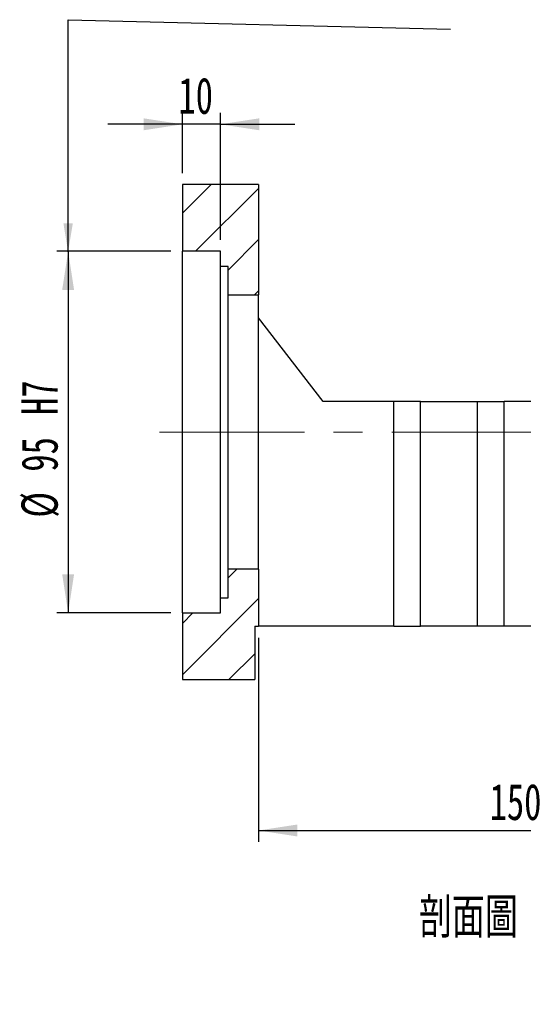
# Model space of a CAD drawing. Header units: millimetres. Extents: x 28 to 285, y 4 to 200.
# Tile 3 of 9: x 180 to 225, y 4 to 90. Entities that reach past the tile are written whole.
import ezdxf

# ---------------------------------------------------------------- set-up
doc = ezdxf.new("R2010")
doc.units = ezdxf.units.MM
doc.linetypes.add('CENTERX2', pattern=[20.32, 12.7, -2.54, 2.54, -2.54])
doc.layers.add('圖層0', color=7, linetype='Continuous')
doc.styles.add('SLDTEXTSTYLE0', font='TXT', dxfattribs={"width": 0.7})
doc.styles.add('SLDTEXTSTYLE4', font='TXT', dxfattribs={"width": 0.75, "bigfont": 'bigfont'})
doc.dimstyles.new('SLDDIMSTYLE1', dxfattribs={"dimtxt": 0.18, "dimasz": 2.5, "dimexe": 0, "dimexo": 0.0625, "dimgap": 0, "dimtad": 0, "dimtih": 1, "dimtoh": 1, "dimdec": 0, "dimrnd": 1e-09, "dimzin": 0, "dimdsep": 46, "dimtxsty": 'Standard', "dimsah": 1, "dimcen": 0.09, "dimadec": 0, "dimazin": 0, "dimtfac": 2.5, "dimtdec": 0, "dimtofl": 0, "dimtmove": 0, "dimatfit": 3, "dimfxl": 1, "dimfrac": 2, "dimtolj": 1, "dimtzin": 0, "dimarcsym": 0})
doc.dimstyles.new('SLDDIMSTYLE3', dxfattribs={"dimtxt": 3.389974, "dimasz": 2.5, "dimexe": 0, "dimexo": 0.0625, "dimgap": 0.847493, "dimtad": 1, "dimlfac": 3, "dimrnd": 1e-09, "dimzin": 12, "dimdsep": 46, "dimtxsty": 'SLDTEXTSTYLE0', "dimsah": 1, "dimcen": 0.09, "dimadec": 0, "dimazin": 3, "dimtfac": 1, "dimtofl": 0, "dimtmove": 0, "dimatfit": 3, "dimfxl": 1, "dimfrac": 2, "dimtolj": 1, "dimtzin": 12, "dimarcsym": 0})
doc.dimstyles.new('SLDDIMSTYLE5', dxfattribs={"dimtxt": 3.389974, "dimasz": 2.5, "dimexe": 0, "dimexo": 0.0625, "dimgap": 0.847493, "dimtad": 1, "dimlfac": 3, "dimrnd": 1e-09, "dimzin": 12, "dimdsep": 46, "dimtxsty": 'SLDTEXTSTYLE0', "dimsah": 1, "dimcen": 0.09, "dimadec": 0, "dimazin": 3, "dimtfac": 1, "dimtmove": 0, "dimatfit": 0, "dimfxl": 1, "dimfrac": 2, "dimtolj": 1, "dimtzin": 12, "dimarcsym": 0})
doc.dimstyles.new('SLDDIMSTYLE6', dxfattribs={"dimtxt": 3.389974, "dimasz": 2.5, "dimexe": 0, "dimexo": 0.0625, "dimgap": 0.847493, "dimtad": 1, "dimlfac": 3, "dimrnd": 1e-09, "dimzin": 12, "dimdsep": 46, "dimtxsty": 'SLDTEXTSTYLE0', "dimsah": 1, "dimcen": 0.09, "dimadec": 0, "dimazin": 3, "dimtfac": 1, "dimtofl": 0, "dimtmove": 0, "dimatfit": 3, "dimfxl": 1, "dimfrac": 2, "dimtolj": 1, "dimarcsym": 0})

# ---------------------------------------------------------------- blocks, each defined once
blk = doc.blocks.new('_D_12')
at = {"layer": '圖層0', "color": 7}
for p, q in [((201.406, 36.345), (201.406, 18.465)), ((251.406, 36.345), (251.406, 18.465)), ((201.406, 19.465), (251.406, 19.465))]:
    blk.add_line(p, q, dxfattribs=at)
for points in [[(201.406, 19.465), (204.796, 18.943), (204.796, 19.986)], [(251.406, 19.465), (248.016, 19.986), (248.016, 18.943)]]:
    blk.add_solid(points, dxfattribs=at)
at = {"layer": '圖層0', "color": 7, "insert": (221.632, 23.557), "char_height": 3.175, "attachment_point": 1, "style": 'SLDTEXTSTYLE0'}
blk.add_mtext('150', dxfattribs=at)
blk = doc.blocks.new('_D_16')
at = {"layer": '圖層0', "color": 7}
for p, q in [((194.74, 77.012), (194.74, 82.289)), ((198.073, 71.179), (198.073, 82.289)), ((194.74, 81.289), (188.22, 81.289)), ((198.073, 81.289), (194.74, 81.289)), ((198.073, 81.289), (204.592, 81.289))]:
    blk.add_line(p, q, dxfattribs=at)
for points in [[(194.74, 81.289), (191.35, 81.811), (191.35, 80.768)], [(198.073, 81.289), (201.463, 80.768), (201.463, 81.811)]]:
    blk.add_solid(points, dxfattribs=at)
at = {"layer": '圖層0', "color": 7, "insert": (194.395, 85.382), "char_height": 3.175, "attachment_point": 1, "style": 'SLDTEXTSTYLE0'}
blk.add_mtext('10', dxfattribs=at)
blk = doc.blocks.new('_D_17')
at = {"layer": '圖層0', "color": 7}
for p, q in [((193.74, 70.179), (183.74, 70.179)), ((184.74, 70.179), (184.74, 38.512)), ((193.74, 38.512), (183.74, 38.512))]:
    blk.add_line(p, q, dxfattribs=at)
for points in [[(184.74, 70.179), (184.218, 66.789), (185.261, 66.789)], [(184.74, 38.512), (185.261, 41.902), (184.218, 41.902)]]:
    blk.add_solid(points, dxfattribs=at)
at = {"layer": '圖層0', "color": 7, "char_height": 3.175, "attachment_point": 1, "rotation": 90, "style": 'SLDTEXTSTYLE0'}
for s, insert in [('H7', (180.647, 55.844)), ('95', (180.647, 50.877)), ('%%c', (180.647, 46.855))]:
    blk.add_mtext(s, dxfattribs=dict(at, insert=insert))

msp = doc.modelspace()

# ---------------------------------------------------------------- hatches: boundary and pattern name
at = {"layer": '圖層0', "linetype": 'Continuous', "lineweight": 18}
h = msp.add_hatch(dxfattribs=at)
h.set_pattern_fill('ANSI31', color=256, style=0)
h.paths.add_polyline_path([(201.4062, 66.3454), (201.4062, 76.012), (194.7395, 76.012), (194.7395, 70.1787), (198.0729, 70.1787), (198.0729, 68.8454), (198.7395, 68.8454), (198.7395, 66.3454)], flags=0)
h = msp.add_hatch(dxfattribs=at)
h.set_pattern_fill('ANSI31', color=256, style=0)
h.paths.add_polyline_path([(201.4062, 37.3454), (201.4062, 42.3454), (198.7395, 42.3454), (198.7395, 39.8454), (198.0729, 39.8454), (198.0729, 38.5121), (194.7395, 38.5121), (194.7395, 32.6787), (201.0729, 32.6787), (201.0729, 37.3454)], flags=0)

# ---------------------------------------------------------------- linework, layer by layer
at = {"color": 7, "linetype": 'Continuous', "lineweight": 25}
for p, q in [((194.7395, 76.012), (194.7395, 70.1787)), ((201.4062, 76.012), (194.7395, 76.012)), ((201.4062, 76.012), (201.4062, 66.3454)), ((198.0729, 70.1787), (194.7395, 70.1787)), ((194.7395, 38.5121), (194.7395, 70.1787)), ((198.0729, 68.8454), (198.0729, 70.1787)), ((198.7395, 68.8454), (198.0729, 68.8454)), ((198.0729, 39.8454), (198.0729, 68.8454)), ((198.7395, 66.3454), (198.7395, 68.8454)), ((198.7395, 66.3454), (201.4062, 66.3454)), ((198.7395, 42.3454), (198.7395, 66.3454)), ((201.4062, 42.3454), (201.4062, 66.3454)), ((207.0729, 57.0121), (201.4062, 64.3454)), ((213.2395, 57.0121), (207.0729, 57.0121)), ((213.2395, 37.3454), (213.2395, 57.0121)), ((215.5729, 57.0121), (213.2395, 57.0121)), ((215.5729, 37.3454), (215.5729, 57.0121)), ((215.5729, 57.0121), (220.5729, 57.0121)), ((220.5729, 37.3454), (220.5729, 57.0121)), ((220.5729, 57.0121), (222.9062, 57.0121)), ((222.9062, 37.3454), (222.9062, 57.0121)), ((227.4062, 57.0121), (222.9062, 57.0121)), ((198.7395, 39.8454), (198.7395, 42.3454)), ((201.4062, 42.3454), (198.7395, 42.3454)), ((201.4062, 42.3454), (201.4062, 37.3454)), ((198.0729, 38.5121), (198.0729, 39.8454)), ((198.0729, 39.8454), (198.7395, 39.8454)), ((194.7395, 38.5121), (194.7395, 32.6787)), ((194.7395, 38.5121), (198.0729, 38.5121)), ((201.0729, 37.3454), (201.0729, 32.6787)), ((201.0729, 37.3454), (201.4062, 37.3454)), ((213.2395, 37.3454), (201.4062, 37.3454)), ((213.2395, 37.3454), (215.5729, 37.3454)), ((220.5729, 37.3454), (215.5729, 37.3454)), ((222.9062, 37.3454), (220.5729, 37.3454)), ((236.3562, 37.3454), (222.9062, 37.3454)), ((194.7395, 32.6787), (201.0729, 32.6787))]:
    msp.add_line(p, q, dxfattribs=at)
at = {"layer": '圖層0', "color": 7, "linetype": 'CENTERX2', "lineweight": 18}
msp.add_line((192.7395, 54.3454), (252.9195, 54.3454), dxfattribs=at)

# ---------------------------------------------------------------- texts
at = {"layer": '圖層0', "insert": (224.4305, 13.5822), "char_height": 3.5, "attachment_point": 2, "style": 'SLDTEXTSTYLE4'}
msp.add_mtext('\\M+19655\\M+196CA\\M+19AA4 F-F', dxfattribs=at)

# ---------------------------------------------------------------- dimensions: what is measured, and where the dimension line sits
at = {"layer": '圖層0', "color": 7}
for base, p1, p2, dimstyle, picture, middle in [((194.7395, 81.2894), (198.0729, 70.1787), (194.7395, 76.012), 'SLDDIMSTYLE5', '_D_16', (196.3822, 81.2894)), ((251.4062, 19.4646), (201.4062, 37.3454), (251.4062, 37.3454), 'SLDDIMSTYLE3', '_D_12', (224.6128, 19.4646))]:
    dim = msp.add_linear_dim(base=base, p1=p1, p2=p2, dimstyle=dimstyle, dxfattribs=at)
    dim.commit()
    dim.dimension.update_dxf_attribs({"geometry": picture, "text_midpoint": middle, "dimtype": 160})
dim = msp.add_linear_dim(base=(184.7395, 38.5121), p1=(194.7395, 70.1787), p2=(194.7395, 38.5121), angle=90, text='%%c<>H7', dimstyle='SLDDIMSTYLE6', dxfattribs=at)
dim.commit()
dim.dimension.update_dxf_attribs({"geometry": '_D_17', "text_midpoint": (184.7395, 53.8316), "dimtype": 160})

# ---------------------------------------------------------------- leaders
msp.add_leader([(184.7376, 70.122), (184.7376, 90.4467), (218.2003, 89.6033)], dimstyle='SLDDIMSTYLE1', dxfattribs=at)

doc.saveas('drawing.dxf')
